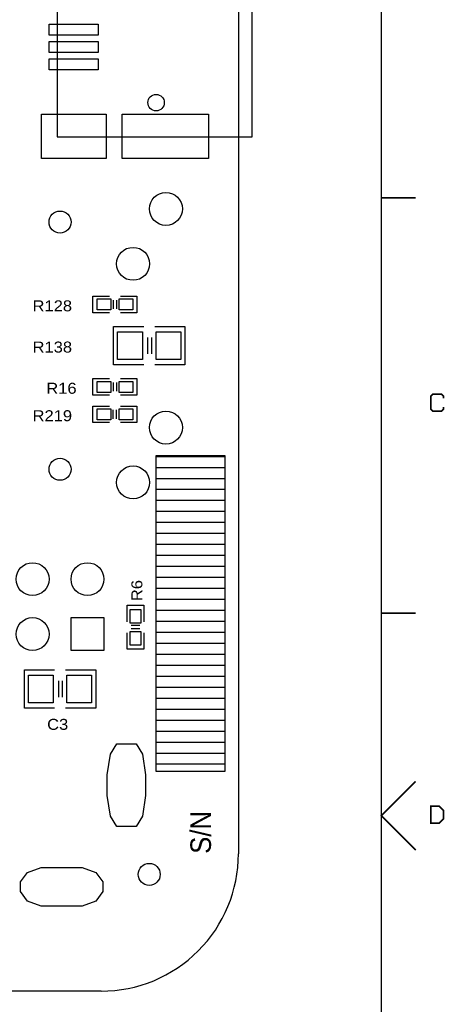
# Model space of a CAD drawing. Extents: x -14006 to 19506, y -9606 to 12409.
# Tile 21 of 22: x 16365 to 19459, y 27 to 7196. Entities that reach past the tile are written whole.
import ezdxf

# ---------------------------------------------------------------- set-up
doc = ezdxf.new("R2010")
doc.units = 0
doc.layers.add('1', color=7, linetype='CONTINUOUS')

# ---------------------------------------------------------------- blocks, each defined once
blk = doc.blocks.new('FIGURE_CIRCLE')
blk.add_circle((0, 0), 0.5)
blk = doc.blocks.new('FIGURE_SQUARE')
blk.add_lwpolyline([(-0.5, -0.5), (-0.5, 0.5), (0.5, 0.5), (0.5, -0.5)], close=True)
blk = doc.blocks.new('FIGURE_OBLONG')
blk.add_lwpolyline([(-0.5, -0.125), (-0.5, 0.125), (-0.416, 0.375), (-0.25, 0.5), (0.25, 0.5), (0.416, 0.375), (0.5, 0.125), (0.5, -0.125), (0.416, -0.375), (0.25, -0.5), (-0.25, -0.5), (-0.416, -0.375)], close=True)

msp = doc.modelspace()

# ---------------------------------------------------------------- linework, layer by layer
at = {"layer": '1', "const_width": 12}
for points in [[(19000, -9100), (19000, 11900)], [(19250, 5900), (19000, 5900)], [(19453, 4439), (19453, 4454), (19438, 4470), (19376, 4470), (19360, 4454), (19360, 4361), (19376, 4346), (19438, 4346), (19453, 4361), (19453, 4377)], [(19250, 2875), (19000, 2875)], [(19250, 1650), (19000, 1400), (19250, 1150)]]:
    msp.add_lwpolyline(points, dxfattribs=at)
at = {"layer": '1'}
for points in [[(18058.6, 7902.64), (16638.6, 7902.64), (16638.6, 6342.64), (18058.6, 6342.64)], [(17858.6, 4022.64), (17858.6, 1722.64), (17358.6, 1722.64), (17358.6, 4022.64)]]:
    msp.add_lwpolyline(points, close=True, dxfattribs=at)
for points in [[(17958.6, 7722.64), (17958.6, 1122.64)], [(17018.6, 5062.64), (16898.6, 5062.64), (16898.6, 5182.64)], [(16898.6, 5182.64), (17018.6, 5182.64)], [(17098.6, 5182.64), (17218.6, 5182.64), (17218.6, 5062.64), (17098.6, 5062.64)], [(17046.6, 5154.64), (17046.6, 5090.64)], [(17070.6, 5154.64), (17070.6, 5090.64)], [(17268.6, 4682.64), (17048.6, 4682.64), (17048.6, 4962.64)], [(17048.6, 4962.64), (17268.6, 4962.64)], [(17348.6, 4962.64), (17568.6, 4962.64), (17568.6, 4942.64), (17568.6, 4682.64), (17348.6, 4682.64)], [(17296.6, 4882.64), (17296.6, 4762.64)], [(17324.6, 4882.64), (17324.6, 4762.64)], [(17018.6, 4462.64), (16898.6, 4462.64), (16898.6, 4582.64)], [(16898.6, 4582.64), (17018.6, 4582.64)], [(17046.6, 4554.64), (17046.6, 4490.64)], [(17070.6, 4554.64), (17070.6, 4490.64)], [(17098.6, 4582.64), (17218.6, 4582.64), (17218.6, 4462.64), (17098.6, 4462.64)], [(17018.6, 4262.64), (16898.6, 4262.64), (16898.6, 4382.64), (17018.6, 4382.64)], [(17098.6, 4382.64), (17218.6, 4382.64), (17218.6, 4262.64)], [(17046.6, 4290.64), (17046.6, 4354.64)], [(17070.6, 4290.64), (17070.6, 4354.64)], [(17218.6, 4262.64), (17098.6, 4262.64)], [(17858.6, 4014.24), (17358.6, 4014.24)], [(17858.6, 3934.24), (17358.6, 3934.24)], [(17858.6, 3854.24), (17358.6, 3854.24)], [(17858.6, 3774.24), (17358.6, 3774.24)], [(17858.6, 3694.24), (17358.6, 3694.24)], [(17858.6, 3614.24), (17358.6, 3614.24)], [(17858.6, 3534.24), (17358.6, 3534.24)], [(17858.6, 3454.24), (17358.6, 3454.24)], [(17858.6, 3374.24), (17358.6, 3374.24)], [(17858.6, 3294.24), (17358.6, 3294.24)], [(17858.6, 3214.24), (17358.6, 3214.24)], [(17858.6, 3134.24), (17358.6, 3134.24)], [(17858.6, 3054.24), (17358.6, 3054.24)], [(17858.6, 2974.24), (17358.6, 2974.24)], [(17148.6, 2812.64), (17148.6, 2932.64), (17268.6, 2932.64)], [(17268.6, 2932.64), (17268.6, 2812.64)], [(17858.6, 2894.24), (17358.6, 2894.24)], [(17858.6, 2814.24), (17358.6, 2814.24)], [(17268.6, 2732.64), (17268.6, 2612.64), (17148.6, 2612.64), (17148.6, 2732.64)], [(17240.6, 2784.64), (17176.6, 2784.64)], [(17240.6, 2760.64), (17176.6, 2760.64)], [(17858.6, 2734.24), (17358.6, 2734.24)], [(17858.6, 2654.24), (17358.6, 2654.24)], [(17858.6, 2574.24), (17358.6, 2574.24)], [(16618.6, 2182.64), (16398.6, 2182.64), (16398.6, 2462.64)], [(16398.6, 2462.64), (16618.6, 2462.64)], [(16698.6, 2462.64), (16918.6, 2462.64), (16918.6, 2442.64), (16918.6, 2182.64), (16698.6, 2182.64)], [(17858.6, 2494.24), (17358.6, 2494.24)], [(16646.6, 2382.64), (16646.6, 2262.64)], [(16674.6, 2382.64), (16674.6, 2262.64)], [(17858.6, 2414.24), (17358.6, 2414.24)], [(17858.6, 2334.24), (17358.6, 2334.24)], [(17858.6, 2254.24), (17358.6, 2254.24)], [(17858.6, 2174.24), (17358.6, 2174.24)], [(17858.6, 2094.24), (17358.6, 2094.24)], [(17858.6, 2014.24), (17358.6, 2014.24)], [(17858.6, 1934.24), (17358.6, 1934.24)], [(17858.6, 1854.24), (17358.6, 1854.24)], [(17858.6, 1774.24), (17358.6, 1774.24)], [(16958.6, 122.64), (6358.6, 122.64)]]:
    msp.add_lwpolyline(points, dxfattribs=at)
at = {"layer": '1', "const_width": 12}
msp.add_lwpolyline([(19360, 1346), (19422, 1346), (19453, 1377), (19453, 1439), (19422, 1470), (19360, 1470)], close=True, dxfattribs=at)
at = {"layer": '1'}
msp.add_lwpolyline([(16958.6, 122.64, 0.414214), (17958.6, 1122.64)], format="xyb", dxfattribs=at)

# ---------------------------------------------------------------- block references
for name, p, xscale, yscale in [('FIGURE_SQUARE', (16758.6, 7122.64), 356, 80), ('FIGURE_SQUARE', (16758.6, 6996.64), 356, 80), ('FIGURE_SQUARE', (16758.6, 6870.64), 356, 80), ('FIGURE_CIRCLE', (17358.6, 6592.64), 120, 120), ('FIGURE_SQUARE', (16758.6, 6346.64), 472, 324), ('FIGURE_SQUARE', (17426.6, 6346.64), 628, 324), ('FIGURE_CIRCLE', (17430.6, 5818.64), 240, 240), ('FIGURE_CIRCLE', (16658.6, 5722.64), 160, 160), ('FIGURE_CIRCLE', (17190.6, 5418.64), 240, 240), ('FIGURE_SQUARE', (16978.6, 5122.64), 100, 80), ('FIGURE_SQUARE', (17138.6, 5122.64), 100, 80), ('FIGURE_SQUARE', (17168.6, 4822.64), 180, 200), ('FIGURE_SQUARE', (17448.6, 4822.64), 180, 200), ('FIGURE_SQUARE', (16978.6, 4522.64), 100, 80), ('FIGURE_SQUARE', (17138.6, 4522.64), 100, 80), ('FIGURE_SQUARE', (16978.6, 4322.64), 100, 80), ('FIGURE_SQUARE', (17138.6, 4322.64), 100, 80), ('FIGURE_CIRCLE', (17430.6, 4226.64), 240, 240), ('FIGURE_CIRCLE', (16658.6, 3922.64), 160, 160), ('FIGURE_CIRCLE', (17190.6, 3826.64), 240, 240), ('FIGURE_CIRCLE', (16458.6, 3122.64), 240, 240), ('FIGURE_CIRCLE', (16858.6, 3122.64), 240, 240), ('FIGURE_SQUARE', (17208.6, 2852.64), 80, 100), ('FIGURE_CIRCLE', (16458.6, 2722.64), 240, 240), ('FIGURE_SQUARE', (16858.6, 2722.64), 240, 240), ('FIGURE_SQUARE', (17208.6, 2692.64), 80, 100), ('FIGURE_SQUARE', (16518.6, 2322.64), 180, 200), ('FIGURE_SQUARE', (16798.6, 2322.64), 180, 200), ('FIGURE_OBLONG', (17142.6, 1622.64), 280, 600), ('FIGURE_OBLONG', (16670.6, 882.64), 600, 280), ('FIGURE_CIRCLE', (17308.6, 972.64), 160, 160)]:
    msp.add_blockref(name, p, dxfattribs=dict(at, xscale=xscale, yscale=yscale))

# ---------------------------------------------------------------- texts
at = {"layer": '1', "width": 1.125}
for s, p in [('R128', (16458.6, 5072.64)), ('R138', (16458.6, 4772.64)), ('R16', (16558.6, 4472.64)), ('R219', (16458.6, 4272.64)), ('C3', (16564.6, 2025.32))]:
    msp.add_text(s, height=80, dxfattribs=at).set_placement(p)
at = {"layer": '1'}
for s, height, width, p in [('R6', 80, 1.125, (17258.6, 2962.64)), ('S/N', 150, 0.933333, (17758.6, 1122.64))]:
    msp.add_text(s, height=height, rotation=90, dxfattribs=dict(at, width=width)).set_placement(p)

doc.saveas('drawing.dxf')
